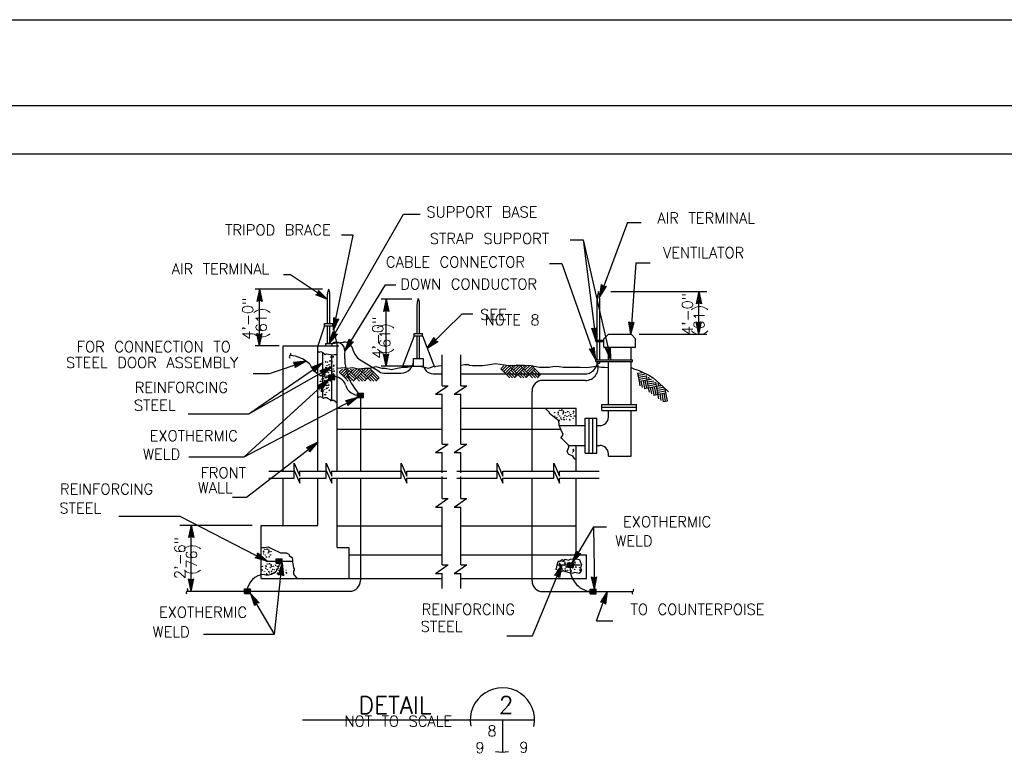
# Model space of a CAD drawing. Extents: x -21 to 1164, y -17 to 483.
# Tile 4 of 14: x -10 to 2, y 5 to 13. Entities that reach past the tile are written whole.
import ezdxf
from ezdxf.enums import TextEntityAlignment as Align

# ---------------------------------------------------------------- set-up
doc = ezdxf.new("R2010")
doc.units = 0
doc.header["$MEASUREMENT"] = 0
doc.layers.add('LETTERING', color=7, linetype='CONTINUOUS')
doc.layers.add('OUTLINE', color=7, linetype='CONTINUOUS')
doc.styles.add('TXT_SHX', font='txt.shx')

# ---------------------------------------------------------------- blocks, each defined once
blk = doc.blocks.new('EXO')
at = {"layer": 'OUTLINE', "color": 24, "linetype": 'CONTINUOUS'}
for p, q in [((-0.00038, -0.00027), (-0.00038, 0.00028)), ((-0.00038, 0.00028), (0.00034, 0.00028)), ((-0.00038, 0.00027), (0.00034, 0.00027)), ((-0.00038, 0.00026), (0.00034, 0.00026)), ((-0.00038, 0.00025), (0.00034, 0.00025)), ((-0.00038, 0.00024), (0.00034, 0.00024)), ((-0.00038, 0.00023), (0.00034, 0.00023)), ((-0.00038, 0.00022), (0.00034, 0.00022)), ((-0.00038, 0.00021), (0.00034, 0.00021)), ((-0.00038, 0.0002), (0.00034, 0.0002)), ((-0.00038, 0.00019), (0.00034, 0.00019)), ((-0.00038, 0.00018), (0.00034, 0.00018)), ((-0.00038, 0.00017), (0.00034, 0.00017)), ((-0.00038, 0.00016), (0.00034, 0.00016)), ((-0.00038, 0.00015), (0.00034, 0.00015)), ((-0.00038, 0.00014), (0.00034, 0.00014)), ((-0.00038, 0.00013), (0.00034, 0.00013)), ((-0.00038, 0.00011), (0.00034, 0.00011)), ((-0.00038, 0.0001), (0.00034, 0.0001)), ((-0.00038, 0.00009), (0.00034, 0.00009)), ((-0.00038, 0.00008), (0.00034, 0.00008)), ((-0.00038, 0.00007), (0.00034, 0.00007)), ((-0.00038, 0.00006), (0.00034, 0.00006)), ((-0.00038, 0.00005), (0.00034, 0.00005)), ((-0.00038, 0.00004), (0.00034, 0.00004)), ((-0.00038, 0.00003), (0.00034, 0.00003)), ((-0.00038, 0.00002), (0.00034, 0.00002)), ((-0.00038, 0.00001), (0.00034, 0.00001)), ((-0.00038, 0), (0.00034, 0)), ((0.00034, -0.00027), (0.00034, 0.00028)), ((-0.00038, -0.00001), (0.00034, -0.00001)), ((-0.00038, -0.00002), (0.00034, -0.00002)), ((-0.00038, -0.00003), (0.00034, -0.00003)), ((-0.00038, -0.00004), (0.00034, -0.00004)), ((-0.00038, -0.00005), (0.00034, -0.00005)), ((-0.00038, -0.00006), (0.00034, -0.00006)), ((-0.00038, -0.00007), (0.00034, -0.00007)), ((-0.00038, -0.00008), (0.00034, -0.00008)), ((-0.00038, -0.00009), (0.00034, -0.00009)), ((-0.00038, -0.0001), (0.00034, -0.0001)), ((-0.00038, -0.00011), (0.00034, -0.00011)), ((-0.00038, -0.00013), (0.00034, -0.00013)), ((-0.00038, -0.00014), (0.00034, -0.00014)), ((-0.00038, -0.00015), (0.00034, -0.00015)), ((-0.00038, -0.00016), (0.00034, -0.00016)), ((-0.00038, -0.00017), (0.00034, -0.00017)), ((-0.00038, -0.00018), (0.00034, -0.00018)), ((-0.00038, -0.00019), (0.00034, -0.00019)), ((-0.00038, -0.0002), (0.00034, -0.0002)), ((-0.00038, -0.00021), (0.00034, -0.00021)), ((-0.00038, -0.00022), (0.00034, -0.00022)), ((-0.00038, -0.00023), (0.00034, -0.00023)), ((-0.00038, -0.00024), (0.00034, -0.00024)), ((-0.00038, -0.00025), (0.00034, -0.00025)), ((-0.00038, -0.00026), (0.00034, -0.00026)), ((-0.00038, -0.00027), (0.00034, -0.00027))]:
    blk.add_line(p, q, dxfattribs=at)
blk = doc.blocks.new('EARTH')
at = {"layer": 'OUTLINE', "color": 24, "linetype": 'CONTINUOUS'}
for p, q in [((-0.0767, -0.012), (-0.0647, 0)), ((-0.071, -0.0173), (-0.0537, 0)), ((-0.0323, -0.012), (-0.0443, 0)), ((-0.027, -0.0063), (-0.0333, 0)), ((-0.027, -0.0173), (-0.0093, 0)), ((-0.0213, -0.001), (-0.022, 0)), ((0.0177, -0.0063), (0.011, 0)), ((0.0177, -0.0173), (0.035, 0)), ((0.023, -0.001), (0.0223, 0)), ((0.0563, -0.012), (0.0443, 0)), ((-0.0543, -0.0343), (-0.0767, -0.012)), ((-0.0657, -0.023), (-0.0433, -0.001)), ((-0.06, -0.0287), (-0.038, -0.0063)), ((-0.0543, -0.0343), (-0.0323, -0.012)), ((-0.0417, -0.047), (-0.0543, -0.0343)), ((-0.0307, -0.047), (-0.049, -0.0287)), ((-0.0213, -0.0453), (-0.0433, -0.023)), ((-0.0157, -0.0397), (-0.038, -0.0173)), ((-0.0323, -0.012), (-0.0207, 0)), ((-0.0323, -0.012), (-0.0207, 0)), ((-0.0103, -0.0343), (-0.0323, -0.012)), ((-0.023, -0.047), (-0.0103, -0.0343)), ((-0.0213, -0.023), (0.0007, -0.001)), ((-0.0157, -0.0287), (0.0063, -0.0063)), ((-0.0103, -0.0343), (0.0117, -0.012)), ((0.0023, -0.047), (-0.0103, -0.0343)), ((0.0137, -0.047), (-0.0047, -0.0287)), ((0.0117, -0.012), (0, 0)), ((0.023, -0.0453), (0.0007, -0.023)), ((0.0287, -0.0397), (0.0063, -0.0173)), ((0.0117, -0.012), (0.024, 0)), ((0.0117, -0.012), (0.024, 0)), ((0.047, -0.047), (0.0117, -0.012)), ((0.0213, -0.047), (0.0343, -0.0343)), ((0.023, -0.023), (0.0453, -0.001)), ((0.0287, -0.0287), (0.0507, -0.0063)), ((0.034, -0.0343), (0.0563, -0.012)), ((0.058, -0.047), (0.0397, -0.0287)), ((0.0673, -0.0453), (0.0453, -0.023)), ((0.0727, -0.0397), (0.0507, -0.0173)), ((0.0783, -0.0343), (0.0563, -0.012)), ((0.0657, -0.047), (0.0783, -0.0343))]:
    blk.add_line(p, q, dxfattribs=at)
blk = doc.blocks.new('CONC')
at = {"layer": 'LETTERING', "color": 24, "linetype": 'CONTINUOUS'}
blk.add_line((-0.00075, 0.00179), (-0.00046, 0.002), dxfattribs=at)
for points in [[(-0.00521, 0.00167), (-0.00542, 0.00125), (-0.00496, 0.00121), (-0.00529, 0.00167)], [(-0.00346, 0.00229), (-0.00367, 0.00267), (-0.00321, 0.00267), (-0.00346, 0.00221)], [(-0.00258, 0.00171), (-0.00279, 0.00129), (-0.00237, 0.00125), (-0.00271, 0.00171)], [(-0.00046, 0.002), (-0.00042, 0.00171), (-0.00075, 0.00171)], [(0.00067, 0.00033), (0.00087, 0.00042), (0.00096, 0.00021), (0.00067, 0.00029)], [(0.00229, 0.00221), (0.00208, 0.00179), (0.00254, 0.00175), (0.00221, 0.00221)], [(-0.00696, -0.00067), (-0.00717, -0.00033), (-0.00671, -0.00033), (-0.00696, -0.00075)], [(-0.00479, -0.00217), (-0.005, -0.00258), (-0.00454, -0.00263), (-0.00487, -0.00217)], [(-0.00408, -0.00129), (-0.00387, -0.00117), (-0.00367, -0.00129), (-0.00417, -0.00137)], [(-0.00233, -0.00237), (-0.00254, -0.002), (-0.00208, -0.002), (-0.00233, -0.00242)], [(-0.00021, -0.00021), (-0.00004, -0.00004), (0.00013, -0.00021), (-0.00017, -0.00025)], [(0.00038, -0.00179), (0.00017, -0.00221), (0.00058, -0.00225), (0.00029, -0.00179)], [(0.00267, -0.0005), (0.00246, -0.00017), (0.00292, -0.00017), (0.00267, -0.00058)], [(0.00471, -0.0015), (0.0045, -0.00192), (0.00492, -0.00196), (0.00458, -0.0015)]]:
    blk.add_lwpolyline(points, dxfattribs=at)
for points in [[(-0.00271, -0.00129), (-0.0025, -0.00096), (-0.00237, -0.00121)], [(-0.00208, -0.00042), (-0.00187, -0.00004), (-0.00175, -0.00029)]]:
    blk.add_lwpolyline(points, close=True, dxfattribs=at)
for centre in [(-0.0069, 0.00134), (-0.00524, 0.00029), (-0.00447, 0.00245), (-0.003, 0.00063), (-0.00269, 0.00217), (-0.00153, 0.00127), (0.0004, 0.00122), (0.00211, 0.00098), (-0.00587, -0.00112), (-0.00444, -0.00035), (-0.00346, -0.00196), (-0.00121, -0.00186), (-0.0009, -0.00042), (0.0011, -0.00066), (0.00216, -0.0014), (0.00454, -0.00059)]:
    blk.add_circle(centre, 0.0000677, dxfattribs=at)
blk = doc.blocks.new('LT3')
at = {"layer": 'OUTLINE', "color": 24, "linetype": 'CONTINUOUS'}
for p, q in [((0, 0), (-0.0015, 0.00032)), ((-0.00135, 0), (-0.0015, 0.00032)), ((0, 0), (-0.0015, -0.00032)), ((-0.0015, -0.00032), (-0.00135, 0)), ((-0.00039, 0), (-0.00136, 0.00021)), ((-0.00127, 0), (-0.00136, 0.00021)), ((-0.00039, 0), (-0.00136, -0.00021)), ((-0.00136, -0.00021), (-0.00127, 0)), ((-0.00076, 0), (-0.00123, 0.00009)), ((-0.00119, 0), (-0.00123, 0.00009)), ((-0.00076, 0), (-0.00123, -0.0001)), ((-0.00123, -0.0001), (-0.00119, 0))]:
    blk.add_line(p, q, dxfattribs=at)

msp = doc.modelspace()

# ---------------------------------------------------------------- linework, layer by layer
at = {"layer": 'LETTERING', "color": 7, "linetype": 'CONTINUOUS'}
for p, q in [((-3.15, 8.685), (-3.143, 8.69)), ((-6.56, 6.893), (-6.553, 6.898)), ((-3.134, 6.922), (-3.127, 6.927))]:
    msp.add_line(p, q, dxfattribs=at)
for points in [[(-3.299, 8.626), (-3.304, 8.634), (-3.293, 8.634), (-3.299, 8.624)], [(-3.257, 8.682), (-3.262, 8.672), (-3.251, 8.671), (-3.259, 8.682)], [(-3.215, 8.697), (-3.22, 8.706), (-3.209, 8.706), (-3.215, 8.695)], [(-3.194, 8.683), (-3.199, 8.673), (-3.189, 8.672), (-3.197, 8.683)], [(-3.143, 8.69), (-3.142, 8.683), (-3.15, 8.683)], [(-3.137, 8.637), (-3.133, 8.641), (-3.129, 8.637), (-3.136, 8.636)], [(-3.116, 8.65), (-3.111, 8.652), (-3.109, 8.647), (-3.116, 8.649)], [(-3.077, 8.695), (-3.082, 8.685), (-3.071, 8.684), (-3.079, 8.695)], [(-3.068, 8.63), (-3.073, 8.638), (-3.062, 8.638), (-3.068, 8.628)], [(-3.247, 8.59), (-3.252, 8.58), (-3.241, 8.579), (-3.249, 8.59)], [(-3.23, 8.611), (-3.225, 8.614), (-3.22, 8.611), (-3.232, 8.609)], [(-3.188, 8.585), (-3.193, 8.594), (-3.182, 8.594), (-3.188, 8.584)], [(-3.123, 8.599), (-3.128, 8.589), (-3.118, 8.588), (-3.125, 8.599)], [(-3.078, 8.235), (-3.083, 8.225), (-3.073, 8.224), (-3.081, 8.235)], [(-6.694, 7.06), (-6.699, 7.05), (-6.688, 7.049), (-6.696, 7.06)], [(-6.652, 7.075), (-6.657, 7.084), (-6.646, 7.084), (-6.652, 7.073)], [(-6.631, 7.061), (-6.636, 7.051), (-6.626, 7.05), (-6.634, 7.061)], [(-6.667, 6.989), (-6.662, 6.992), (-6.657, 6.989), (-6.669, 6.987)], [(-6.625, 6.905), (-6.63, 6.914), (-6.619, 6.914), (-6.625, 6.903)], [(-6.553, 6.898), (-6.552, 6.891), (-6.56, 6.891)], [(-6.487, 6.903), (-6.492, 6.893), (-6.481, 6.892), (-6.489, 6.903)], [(-3.241, 6.919), (-3.246, 6.909), (-3.235, 6.908), (-3.243, 6.919)], [(-3.199, 6.934), (-3.204, 6.943), (-3.193, 6.943), (-3.199, 6.932)], [(-3.178, 6.92), (-3.183, 6.91), (-3.173, 6.909), (-3.181, 6.92)], [(-3.127, 6.927), (-3.126, 6.92), (-3.134, 6.92)], [(-3.061, 6.932), (-3.066, 6.922), (-3.055, 6.921), (-3.063, 6.932)], [(-6.709, 6.834), (-6.714, 6.842), (-6.703, 6.842), (-6.709, 6.832)], [(-6.667, 6.89), (-6.672, 6.88), (-6.661, 6.879), (-6.669, 6.89)], [(-6.657, 6.798), (-6.662, 6.788), (-6.651, 6.787), (-6.659, 6.798)], [(-6.64, 6.819), (-6.635, 6.822), (-6.63, 6.819), (-6.642, 6.817)], [(-6.604, 6.891), (-6.609, 6.881), (-6.599, 6.88), (-6.607, 6.891)], [(-6.598, 6.793), (-6.603, 6.802), (-6.592, 6.802), (-6.598, 6.792)], [(-6.547, 6.845), (-6.543, 6.849), (-6.539, 6.845), (-6.546, 6.844)], [(-6.533, 6.807), (-6.538, 6.797), (-6.528, 6.796), (-6.535, 6.807)], [(-6.526, 6.858), (-6.521, 6.86), (-6.519, 6.855), (-6.526, 6.857)], [(-6.478, 6.838), (-6.483, 6.846), (-6.472, 6.846), (-6.478, 6.836)], [(-6.429, 6.814), (-6.434, 6.804), (-6.424, 6.803), (-6.432, 6.814)], [(-3.214, 6.848), (-3.209, 6.851), (-3.204, 6.848), (-3.216, 6.846)], [(-3.172, 6.822), (-3.177, 6.831), (-3.166, 6.831), (-3.172, 6.821)], [(-3.121, 6.874), (-3.117, 6.878), (-3.113, 6.874), (-3.12, 6.873)], [(-3.107, 6.836), (-3.112, 6.826), (-3.102, 6.825), (-3.109, 6.836)], [(-3.1, 6.887), (-3.095, 6.889), (-3.093, 6.884), (-3.1, 6.886)], [(-3.052, 6.867), (-3.057, 6.875), (-3.046, 6.875), (-3.052, 6.865)], [(-3.003, 6.843), (-3.008, 6.833), (-2.998, 6.832), (-3.006, 6.843)]]:
    msp.add_lwpolyline(points, dxfattribs=at)
for points in [[(-3.197, 8.611), (-3.192, 8.619), (-3.189, 8.613)], [(-3.182, 8.632), (-3.177, 8.641), (-3.174, 8.635)], [(-6.619, 7.01), (-6.614, 7.019), (-6.611, 7.013)], [(-6.634, 6.989), (-6.629, 6.997), (-6.626, 6.991)], [(-6.607, 6.819), (-6.602, 6.827), (-6.599, 6.821)], [(-6.592, 6.84), (-6.587, 6.849), (-6.584, 6.843)], [(-3.181, 6.848), (-3.176, 6.856), (-3.173, 6.85)], [(-3.166, 6.869), (-3.161, 6.878), (-3.158, 6.872)]]:
    msp.add_lwpolyline(points, close=True, dxfattribs=at)
for centre in [(-3.298, 8.674), (-3.273, 8.615), (-3.258, 8.649), (-3.24, 8.701), (-3.239, 8.634), (-3.204, 8.657), (-3.197, 8.694), (-3.169, 8.673), (-3.154, 8.632), (-3.123, 8.672), (-3.106, 8.626), (-3.082, 8.666), (-3.215, 8.595), (-3.161, 8.598), (-3.081, 8.609), (-3.088, 8.209), (-3.081, 8.246), (-6.695, 7.027), (-6.677, 7.079), (-6.676, 7.012), (-6.641, 7.035), (-6.634, 7.072), (-6.606, 7.051), (-6.71, 6.993), (-6.65, 6.909), (-6.607, 6.902), (-3.224, 6.938), (-3.188, 6.894), (-3.181, 6.931), (-3.153, 6.91), (-3.107, 6.909), (-3.066, 6.903), (-6.708, 6.882), (-6.683, 6.823), (-6.668, 6.857), (-6.649, 6.842), (-6.625, 6.803), (-6.614, 6.865), (-6.579, 6.881), (-6.571, 6.806), (-6.564, 6.84), (-6.533, 6.88), (-6.516, 6.834), (-6.492, 6.874), (-6.491, 6.817), (-6.433, 6.836), (-3.257, 6.852), (-3.242, 6.886), (-3.223, 6.871), (-3.199, 6.832), (-3.145, 6.835), (-3.138, 6.869), (-3.09, 6.863), (-3.065, 6.846), (-3.007, 6.865)]:
    msp.add_circle(centre, 0.00163, dxfattribs=at)
at = {"layer": 'OUTLINE', "color": 7, "linetype": 'CONTINUOUS'}
for p, q in [((-21.105, 13.258), (20.895, 13.258)), ((-20.23, 12.258), (20.02, 12.258)), ((-18.952, 11.693), (19.29, 11.693)), ((-5.929, 9.481), (-5.062, 10.99)), ((-5.062, 10.99), (-4.868, 10.99)), ((-2.448, 10.891), (-2.772, 10.024)), ((-2.448, 10.891), (-2.29, 10.891)), ((-5.876, 9.636), (-5.648, 10.743)), ((-5.648, 10.743), (-5.783, 10.743)), ((-3.116, 10.689), (-2.967, 10.689)), ((-2.967, 10.689), (-2.644, 9.292)), ((-2.967, 10.689), (-2.816, 9.52)), ((-3.357, 10.415), (-3.214, 10.415)), ((-3.214, 10.415), (-2.816, 9.292)), ((-2.35, 10.42), (-2.411, 9.588)), ((-2.35, 10.42), (-2.184, 10.42)), ((-6.38, 10.283), (-6.461, 10.283)), ((-5.949, 9.994), (-6.38, 10.283)), ((-6.008, 10.114), (-6.792, 10.114)), ((-6.742, 9.452), (-6.742, 10.114)), ((-5.745, 9.393), (-5.273, 10.166)), ((-5.273, 10.166), (-5.149, 10.166)), ((-5.949, 9.713), (-5.949, 10.055)), ((-5.921, 9.713), (-5.921, 10.055)), ((-4.963, 9.997), (-5.323, 9.997)), ((-5.265, 9.215), (-5.265, 9.997)), ((-4.891, 9.997), (-4.889, 10.004)), ((-4.885, 9.997), (-4.889, 10.004)), ((-2.8, 9.52), (-2.8, 9.996)), ((-2.77, 9.52), (-2.77, 10.003)), ((-2.644, 10.086), (-1.522, 10.086)), ((-1.615, 9.588), (-1.615, 10.086)), ((-4.903, 9.599), (-4.903, 9.927)), ((-4.873, 9.599), (-4.873, 9.927)), ((-4.377, 9.826), (-4.786, 9.427)), ((-4.377, 9.826), (-4.252, 9.826)), ((-5.981, 9.685), (-6.061, 9.452)), ((-5.981, 9.713), (-5.887, 9.713)), ((-5.981, 9.685), (-5.981, 9.713)), ((-5.981, 9.685), (-5.887, 9.685)), ((-5.949, 9.481), (-5.949, 9.684)), ((-5.921, 9.48), (-5.921, 9.683)), ((-5.887, 9.685), (-5.887, 9.713)), ((-5.887, 9.685), (-5.834, 9.452)), ((-4.936, 9.569), (-5.075, 9.203)), ((-4.936, 9.599), (-4.84, 9.599)), ((-4.936, 9.569), (-4.936, 9.599)), ((-4.936, 9.569), (-4.84, 9.569)), ((-4.903, 9.306), (-4.903, 9.569)), ((-4.873, 9.306), (-4.873, 9.568)), ((-4.84, 9.569), (-4.84, 9.599)), ((-4.84, 9.569), (-4.701, 9.203)), ((-2.723, 9.536), (-2.671, 9.588)), ((-2.723, 9.438), (-2.723, 9.536)), ((-2.671, 9.588), (-2.406, 9.588)), ((-2.354, 9.536), (-2.406, 9.588)), ((-2.354, 9.438), (-2.354, 9.536)), ((-2.312, 9.588), (-1.522, 9.588)), ((-6.51, 9.452), (-6.792, 9.452)), ((-6.464, 9.452), (-5.814, 9.452)), ((-6.464, 7.993), (-6.464, 9.452)), ((-6.061, 7.993), (-6.061, 9.451)), ((-5.971, 9.481), (-5.897, 9.481)), ((-5.971, 9.481), (-5.971, 9.451)), ((-5.897, 9.481), (-5.834, 9.49)), ((-5.897, 9.481), (-5.897, 9.452)), ((-5.836, 9.261), (-5.836, 9.45)), ((-5.834, 9.49), (-5.759, 9.498)), ((-2.816, 9.52), (-2.721, 9.52)), ((-2.816, 9.503), (-2.816, 9.52)), ((-2.816, 9.503), (-2.72, 9.503)), ((-2.8, 9.292), (-2.8, 9.503)), ((-2.77, 9.292), (-2.77, 9.503)), ((-2.723, 9.438), (-2.354, 9.438)), ((-2.671, 9.292), (-2.671, 9.44)), ((-2.406, 9.292), (-2.406, 9.436)), ((-6.061, 9.39), (-6.045, 9.378)), ((-6.045, 9.378), (-6.024, 9.386)), ((-6.024, 9.386), (-6, 9.373)), ((-6.002, 8.851), (-6.002, 9.379)), ((-6, 9.373), (-5.975, 9.353)), ((-5.975, 9.353), (-5.958, 9.361)), ((-5.958, 9.361), (-5.912, 9.353)), ((-5.912, 9.353), (-5.888, 9.348)), ((-5.896, 8.813), (-5.896, 9.34)), ((-5.888, 9.348), (-5.871, 9.353)), ((-5.871, 9.353), (-5.846, 9.353)), ((-4.945, 9.306), (-4.829, 9.306)), ((-4.945, 9.261), (-4.945, 9.306)), ((-4.829, 9.261), (-4.829, 9.306)), ((-4.612, 8.988), (-4.612, 9.348)), ((-4.394, 8.988), (-4.394, 9.348)), ((-6.866, 8.66), (-6.002, 9.257)), ((-6.866, 8.66), (-5.896, 9.207)), ((-6.625, 9.129), (-6.198, 9.275)), ((-5.836, 9.091), (-5.836, 9.261)), ((-5.836, 9.191), (-5.751, 9.199)), ((-5.751, 9.199), (-5.713, 9.191)), ((-5.713, 9.191), (-5.651, 9.199)), ((-5.651, 9.199), (-5.589, 9.187)), ((-5.589, 9.187), (-5.514, 9.191)), ((-5.547, 9.278), (-5.361, 9.166)), ((-5.514, 9.191), (-5.452, 9.191)), ((-5.452, 9.191), (-5.386, 9.212)), ((-5.386, 9.212), (-5.315, 9.191)), ((-4.963, 9.215), (-5.323, 9.215)), ((-5.315, 9.191), (-5.274, 9.191)), ((-5.274, 9.191), (-5.203, 9.178)), ((-5.203, 9.178), (-5.137, 9.191)), ((-5.137, 9.191), (-5.066, 9.203)), ((-5.066, 9.203), (-5.017, 9.203)), ((-5.017, 9.203), (-4.987, 9.212)), ((-4.987, 9.212), (-4.95, 9.216)), ((-4.95, 9.216), (-4.855, 9.212)), ((-4.945, 9.215), (-4.945, 9.261)), ((-4.945, 9.215), (-4.829, 9.215)), ((-4.855, 9.212), (-4.764, 9.191)), ((-4.829, 9.215), (-4.829, 9.261)), ((-4.764, 9.191), (-4.718, 9.212)), ((-4.718, 9.212), (-4.618, 9.224)), ((-4.618, 9.224), (-4.612, 9.224)), ((-4.4, 9.224), (-4.394, 9.224)), ((-4.397, 9.228), (-4.345, 9.237)), ((-4.345, 9.237), (-4.303, 9.237)), ((-4.303, 9.237), (-4.291, 9.228)), ((-4.291, 9.228), (-4.257, 9.224)), ((-4.257, 9.224), (-4.141, 9.224)), ((-4.141, 9.224), (-4.054, 9.237)), ((-4.054, 9.237), (-3.992, 9.249)), ((-3.992, 9.249), (-3.934, 9.241)), ((-3.934, 9.241), (-3.834, 9.224)), ((-3.834, 9.224), (-3.747, 9.228)), ((-3.747, 9.228), (-3.644, 9.228)), ((-3.644, 9.228), (-3.573, 9.224)), ((-3.573, 9.224), (-3.474, 9.203)), ((-3.474, 9.203), (-3.362, 9.203)), ((-3.362, 9.203), (-3.299, 9.216)), ((-3.299, 9.216), (-3.245, 9.212)), ((-3.245, 9.212), (-3.196, 9.203)), ((-3.196, 9.203), (-3.113, 9.203)), ((-3.113, 9.203), (-3.001, 9.203)), ((-3.001, 9.203), (-2.922, 9.199)), ((-2.922, 9.199), (-2.839, 9.212)), ((-2.839, 9.212), (-2.797, 9.212)), ((-2.816, 9.292), (-2.389, 9.292)), ((-2.816, 9.269), (-2.816, 9.292)), ((-2.816, 9.269), (-2.389, 9.269)), ((-2.8, 9.253), (-2.8, 9.269)), ((-2.8, 9.253), (-2.77, 9.253)), ((-2.797, 9.212), (-2.752, 9.203)), ((-2.77, 9.253), (-2.77, 9.269)), ((-2.752, 9.203), (-2.715, 9.203)), ((-2.715, 9.203), (-2.671, 9.199)), ((-2.671, 9.253), (-2.671, 9.275)), ((-2.671, 9.166), (-2.671, 9.253)), ((-2.406, 9.247), (-2.406, 9.269)), ((-2.406, 9.111), (-2.406, 9.247)), ((-2.406, 9.199), (-2.374, 9.187)), ((-2.389, 9.269), (-2.389, 9.292)), ((-6.816, 9.129), (-6.625, 9.129)), ((-5.836, 7.993), (-5.836, 9.091)), ((-5.29, 9.134), (-5.12, 9.136)), ((-4.714, 9.126), (-4.612, 9.126)), ((-4.397, 9.126), (-2.949, 9.126)), ((-2.671, 8.769), (-2.671, 9.166)), ((-2.406, 8.769), (-2.406, 9.111)), ((-2.374, 9.187), (-2.312, 9.166)), ((-2.312, 9.166), (-2.287, 9.154)), ((-2.287, 9.154), (-2.2, 9.112)), ((-2.2, 9.112), (-2.15, 9.079)), ((-2.15, 9.079), (-2.03, 8.975)), ((-6.92, 8.157), (-5.932, 9.061)), ((-4.689, 8.888), (-4.544, 8.988)), ((-4.612, 8.988), (-4.54, 8.988)), ((-4.471, 8.888), (-4.326, 8.988)), ((-4.394, 8.988), (-4.322, 8.988)), ((-2.938, 9.05), (-3.436, 9.05)), ((-2.03, 8.975), (-1.968, 8.917)), ((-6.92, 8.157), (-5.596, 8.85)), ((-6.061, 8.851), (-6.037, 8.863)), ((-6.037, 8.863), (-6.012, 8.855)), ((-6.012, 8.855), (-6.008, 8.851)), ((-6.008, 8.851), (-5.995, 8.842)), ((-5.995, 8.842), (-5.971, 8.851)), ((-5.971, 8.851), (-5.95, 8.851)), ((-5.95, 8.851), (-5.946, 8.842)), ((-5.564, 8.88), (-5.564, 7.992)), ((-4.689, 8.888), (-4.612, 8.888)), ((-4.612, 8.308), (-4.612, 8.888)), ((-4.471, 8.888), (-4.394, 8.888)), ((-4.394, 8.308), (-4.394, 8.888)), ((-3.561, 7.992), (-3.561, 8.925)), ((-5.946, 8.842), (-5.921, 8.826)), ((-5.921, 8.826), (-5.908, 8.813)), ((-5.908, 8.813), (-5.888, 8.818)), ((-5.888, 8.818), (-5.875, 8.818)), ((-5.875, 8.818), (-5.838, 8.793)), ((-2.748, 8.769), (-2.343, 8.769)), ((-2.748, 8.7), (-2.748, 8.769)), ((-2.748, 8.736), (-2.343, 8.736)), ((-2.343, 8.7), (-2.343, 8.769)), ((-7.574, 8.66), (-6.866, 8.66)), ((-5.836, 8.725), (-4.612, 8.725)), ((-4.397, 8.725), (-3.046, 8.725)), ((-3.357, 8.677), (-3.407, 8.725)), ((-3.357, 8.664), (-3.357, 8.677)), ((-3.299, 8.618), (-3.357, 8.664)), ((-3.25, 8.577), (-3.299, 8.618)), ((-3.046, 8.523), (-3.046, 8.725)), ((-2.748, 8.7), (-2.343, 8.7)), ((-2.671, 8.623), (-2.671, 8.7)), ((-2.406, 8.168), (-2.406, 8.7)), ((-3.245, 8.527), (-3.25, 8.577)), ((-3.237, 8.507), (-3.245, 8.527)), ((-3.241, 8.523), (-2.942, 8.523)), ((-3.225, 8.477), (-3.237, 8.507)), ((-2.941, 8.202), (-2.941, 8.61)), ((-2.941, 8.61), (-2.806, 8.61)), ((-2.895, 8.202), (-2.895, 8.61)), ((-2.851, 8.202), (-2.851, 8.61)), ((-2.806, 8.202), (-2.806, 8.61)), ((-2.806, 8.523), (-2.771, 8.523)), ((-5.836, 8.482), (-4.612, 8.482)), ((-4.397, 8.482), (-3.225, 8.482)), ((-3.2, 8.419), (-3.225, 8.477)), ((-3.221, 8.382), (-3.2, 8.419)), ((-6.891, 7.689), (-6.061, 8.328)), ((-4.689, 8.208), (-4.544, 8.308)), ((-4.612, 8.308), (-4.54, 8.308)), ((-4.471, 8.208), (-4.326, 8.308)), ((-4.394, 8.308), (-4.322, 8.308)), ((-3.138, 8.295), (-3.221, 8.382)), ((-3.133, 8.27), (-3.138, 8.295)), ((-3.138, 8.292), (-2.942, 8.292)), ((-3.046, 7.993), (-3.046, 8.29)), ((-2.805, 8.292), (-2.771, 8.292)), ((-7.566, 8.157), (-6.92, 8.157)), ((-4.689, 8.208), (-4.612, 8.208)), ((-4.612, 7.971), (-4.612, 8.208)), ((-4.471, 8.208), (-4.394, 8.208)), ((-4.394, 7.971), (-4.394, 8.208)), ((-3.15, 8.22), (-3.133, 8.27)), ((-3.138, 8.191), (-3.15, 8.22)), ((-3.084, 8.166), (-3.138, 8.191)), ((-3.063, 8.133), (-3.084, 8.166)), ((-2.941, 8.202), (-2.806, 8.202)), ((-2.671, 8.168), (-2.671, 8.192)), ((-2.671, 8.168), (-2.406, 8.168)), ((-6.336, 7.993), (-6.336, 8.083)), ((-6.336, 8.083), (-6.269, 7.934)), ((-5.963, 7.993), (-5.963, 8.083)), ((-5.963, 8.083), (-5.896, 7.934)), ((-5.088, 7.993), (-5.088, 8.083)), ((-5.088, 8.083), (-5.021, 7.934)), ((-3.968, 7.993), (-3.968, 8.083)), ((-3.968, 8.083), (-3.901, 7.934)), ((-3.308, 7.993), (-3.308, 8.083)), ((-3.308, 8.083), (-3.241, 7.934)), ((-3.046, 8.129), (-3.063, 8.133)), ((-6.634, 7.993), (-6.336, 7.993)), ((-6.336, 7.909), (-6.336, 7.999)), ((-6.336, 7.999), (-6.269, 7.85)), ((-6.269, 7.934), (-6.269, 7.993)), ((-6.269, 7.993), (-5.963, 7.993)), ((-5.963, 7.909), (-5.963, 7.999)), ((-5.963, 7.999), (-5.896, 7.85)), ((-5.896, 7.934), (-5.896, 7.993)), ((-5.896, 7.993), (-5.088, 7.993)), ((-5.088, 7.909), (-5.088, 7.999)), ((-5.088, 7.999), (-5.021, 7.85)), ((-5.021, 7.934), (-5.021, 7.993)), ((-5.021, 7.993), (-4.556, 7.993)), ((-4.612, 7.673), (-4.612, 7.93)), ((-4.44, 7.993), (-3.968, 7.993)), ((-4.394, 7.673), (-4.394, 7.93)), ((-3.968, 7.909), (-3.968, 7.999)), ((-3.968, 7.999), (-3.901, 7.85)), ((-3.901, 7.934), (-3.901, 7.993)), ((-3.901, 7.993), (-3.308, 7.993)), ((-3.308, 7.909), (-3.308, 7.999)), ((-3.308, 7.999), (-3.241, 7.85)), ((-3.241, 7.934), (-3.241, 7.993)), ((-3.241, 7.993), (-2.777, 7.993)), ((-6.634, 7.909), (-6.336, 7.909)), ((-6.464, 7.359), (-6.464, 7.909)), ((-6.269, 7.85), (-6.269, 7.909)), ((-6.269, 7.909), (-5.963, 7.909)), ((-6.061, 7.361), (-6.061, 7.909)), ((-5.896, 7.85), (-5.896, 7.909)), ((-5.896, 7.909), (-5.088, 7.909)), ((-5.836, 7.1), (-5.836, 7.909)), ((-5.564, 7.909), (-5.564, 6.715)), ((-5.021, 7.85), (-5.021, 7.909)), ((-5.021, 7.909), (-4.556, 7.909)), ((-4.44, 7.909), (-3.968, 7.909)), ((-3.901, 7.85), (-3.901, 7.909)), ((-3.901, 7.909), (-3.308, 7.909)), ((-3.561, 6.711), (-3.561, 7.909)), ((-3.241, 7.85), (-3.241, 7.909)), ((-3.241, 7.909), (-2.777, 7.909)), ((-3.046, 7.014), (-3.046, 7.909)), ((-7.058, 7.689), (-6.891, 7.689)), ((-4.689, 7.573), (-4.544, 7.673)), ((-4.612, 7.673), (-4.54, 7.673)), ((-4.471, 7.573), (-4.326, 7.673)), ((-4.394, 7.673), (-4.322, 7.673)), ((-4.689, 7.573), (-4.612, 7.573)), ((-4.612, 6.897), (-4.612, 7.573)), ((-4.471, 7.573), (-4.394, 7.573)), ((-4.394, 6.897), (-4.394, 7.573)), ((-8.384, 7.465), (-7.67, 7.465)), ((-6.825, 7.359), (-7.672, 7.359)), ((-7.67, 7.465), (-6.65, 6.943)), ((-7.538, 6.59), (-7.538, 7.36)), ((-6.722, 6.74), (-6.722, 7.359)), ((-6.722, 7.359), (-6.061, 7.359)), ((-5.836, 7.355), (-4.612, 7.355)), ((-4.397, 7.355), (-3.046, 7.355)), ((-2.843, 7.341), (-3.092, 6.923)), ((-2.843, 7.341), (-2.693, 7.341)), ((-2.843, 7.341), (-2.834, 6.613)), ((-6.722, 7.1), (-6.684, 7.1)), ((-6.684, 7.1), (-6.642, 7.109)), ((-6.642, 7.109), (-6.593, 7.084)), ((-6.593, 7.084), (-6.497, 7.038)), ((-6.497, 7.038), (-6.481, 7.038)), ((-6.481, 7.038), (-6.431, 7.038)), ((-6.431, 7.038), (-6.398, 7.022)), ((-6.398, 7.022), (-6.394, 7.009)), ((-6.394, 7.009), (-6.369, 6.988)), ((-5.836, 7.1), (-5.694, 7.1)), ((-5.694, 6.74), (-5.694, 7.094)), ((-5.694, 7.014), (-4.612, 7.014)), ((-4.397, 7.014), (-2.927, 7.014)), ((-2.927, 6.74), (-2.927, 7.014)), ((-6.667, 6.943), (-6.357, 6.943)), ((-6.567, 6.088), (-6.477, 6.917)), ((-6.369, 6.988), (-6.36, 6.976)), ((-6.36, 6.976), (-6.356, 6.959)), ((-6.356, 6.959), (-6.356, 6.934)), ((-6.356, 6.934), (-6.348, 6.885)), ((-4.689, 6.797), (-4.544, 6.897)), ((-4.612, 6.897), (-4.54, 6.897)), ((-4.471, 6.797), (-4.326, 6.897)), ((-4.394, 6.897), (-4.322, 6.897)), ((-3.556, 6.072), (-3.216, 6.897)), ((-3.274, 6.897), (-3.001, 6.897)), ((-3.148, 6.87), (-3.148, 6.923)), ((-3.148, 6.923), (-3.079, 6.923)), ((-3.148, 6.922), (-3.079, 6.922)), ((-3.148, 6.921), (-3.079, 6.921)), ((-3.148, 6.92), (-3.079, 6.92)), ((-3.148, 6.919), (-3.079, 6.919)), ((-3.148, 6.918), (-3.079, 6.918)), ((-3.148, 6.917), (-3.079, 6.917)), ((-3.148, 6.916), (-3.079, 6.916)), ((-3.148, 6.915), (-3.079, 6.915)), ((-3.148, 6.914), (-3.079, 6.914)), ((-3.148, 6.913), (-3.079, 6.913)), ((-3.148, 6.912), (-3.079, 6.912)), ((-3.148, 6.911), (-3.079, 6.911)), ((-3.148, 6.91), (-3.079, 6.91)), ((-3.148, 6.909), (-3.079, 6.909)), ((-3.148, 6.908), (-3.079, 6.908)), ((-3.148, 6.907), (-3.079, 6.907)), ((-3.148, 6.906), (-3.079, 6.906)), ((-3.148, 6.905), (-3.079, 6.905)), ((-3.148, 6.904), (-3.079, 6.904)), ((-3.148, 6.903), (-3.079, 6.903)), ((-3.148, 6.902), (-3.079, 6.902)), ((-3.148, 6.901), (-3.079, 6.901)), ((-3.148, 6.9), (-3.079, 6.9)), ((-3.148, 6.899), (-3.079, 6.899)), ((-3.148, 6.898), (-3.079, 6.898)), ((-3.148, 6.897), (-3.079, 6.897)), ((-3.148, 6.896), (-3.079, 6.896)), ((-3.148, 6.895), (-3.079, 6.895)), ((-3.148, 6.894), (-3.079, 6.894)), ((-3.148, 6.893), (-3.079, 6.893)), ((-3.148, 6.892), (-3.079, 6.892)), ((-3.079, 6.87), (-3.079, 6.923)), ((-6.348, 6.885), (-6.344, 6.864)), ((-6.344, 6.864), (-6.336, 6.852)), ((-6.336, 6.835), (-6.344, 6.823)), ((-6.344, 6.823), (-6.344, 6.789)), ((-6.344, 6.789), (-6.331, 6.773)), ((-6.336, 6.852), (-6.336, 6.835)), ((-4.689, 6.797), (-4.612, 6.797)), ((-4.612, 6.623), (-4.612, 6.797)), ((-4.471, 6.797), (-4.394, 6.797)), ((-4.394, 6.623), (-4.394, 6.797)), ((-3.148, 6.891), (-3.079, 6.891)), ((-3.148, 6.89), (-3.079, 6.89)), ((-3.148, 6.889), (-3.079, 6.889)), ((-3.148, 6.888), (-3.079, 6.888)), ((-3.148, 6.887), (-3.079, 6.887)), ((-3.148, 6.886), (-3.079, 6.886)), ((-3.148, 6.885), (-3.079, 6.885)), ((-3.148, 6.884), (-3.079, 6.884)), ((-3.148, 6.883), (-3.079, 6.883)), ((-3.148, 6.882), (-3.079, 6.882)), ((-3.148, 6.881), (-3.079, 6.881)), ((-3.148, 6.88), (-3.079, 6.88)), ((-3.148, 6.879), (-3.079, 6.879)), ((-3.148, 6.878), (-3.079, 6.878)), ((-3.148, 6.877), (-3.079, 6.877)), ((-3.148, 6.876), (-3.079, 6.876)), ((-3.148, 6.875), (-3.079, 6.875)), ((-3.148, 6.874), (-3.079, 6.874)), ((-3.148, 6.873), (-3.079, 6.873)), ((-3.148, 6.872), (-3.079, 6.872)), ((-3.148, 6.871), (-3.079, 6.871)), ((-3.148, 6.87), (-3.079, 6.87)), ((-6.722, 6.74), (-4.612, 6.74)), ((-6.331, 6.773), (-6.311, 6.748)), ((-6.311, 6.748), (-6.294, 6.74)), ((-4.397, 6.74), (-2.927, 6.74)), ((-7.588, 6.59), (-5.689, 6.59)), ((-6.567, 6.088), (-6.846, 6.564)), ((-3.436, 6.586), (-2.387, 6.586)), ((-2.81, 6.246), (-2.685, 6.586)), ((-2.81, 6.246), (-2.618, 6.246)), ((-7.394, 6.088), (-6.567, 6.088)), ((-3.855, 6.072), (-3.556, 6.072)), ((-6.241, 5.089), (-3.532, 5.089)), ((-3.907, 5.089), (-3.907, 4.714))]:
    msp.add_line(p, q, dxfattribs=at)
msp.add_lwpolyline([(-3.245, 6.939), (-3.212, 6.959), (-3.2, 6.947), (-3.175, 6.964), (-3.162, 6.959), (-3.138, 6.951), (-3.113, 6.964), (-3.071, 6.972), (-3.009, 6.959), (-2.997, 6.926), (-2.984, 6.901), (-2.997, 6.864), (-2.984, 6.839), (-2.997, 6.81), (-3.013, 6.798), (-3.063, 6.81), (-3.096, 6.798), (-3.196, 6.823), (-3.245, 6.814), (-3.25, 6.827), (-3.283, 6.847), (-3.274, 6.872), (-3.27, 6.897), (-3.258, 6.934), (-3.25, 6.947)], dxfattribs=at)
for centre, radius, start, end in [((-5.818, 10.057), 0.131, 154.259, 180.8891), ((-6.003, 10.066), 0.0824, 352.5986, 35.9305), ((-4.73, 9.934), 0.174, 158.4819, 182.0629), ((-5.047, 9.934), 0.174, 357.9371, 21.5181), ((-2.455, 9.985), 0.346, 163.0242, 178.8428), ((-3.158, 9.976), 0.388, 4.0042, 16.484), ((-5.846, 9.394), 0.101, 359.3064, 120.6286), ((-5.759, 9.386), 0.112, 6.3015, 90.1779), ((-6.376, 9.325), 0.0182, 122.9247, 229.1849), ((-6.402, 8.991), 0.35, 45.0355, 87.316), ((-6.393, 9.356), 0.0182, 302.9247, 49.1849), ((-5.093, 9.329), 0.656, 174.3697, 223.6269), ((-5.461, 9.452), 0.194, 196.1025, 243.5086), ((-5.923, 9.337), 0.251, 203.1964, 276.1251), ((-5.095, 9.286), 0.152, 260.4916, 350.5838), ((-4.713, 9.244), 0.118, 172.3111, 269.2643), ((-2.945, 9.271), 0.145, 268.2216, 359.4242), ((-2.939, 9.198), 0.149, 270.0657, 21.6328), ((-5.874, 8.949), 0.145, 19.1733, 97.9381), ((-5.288, 9.237), 0.102, 223.7958, 268.4269), ((-5.578, 9.042), 0.166, 196.0197, 273.8614), ((-3.436, 8.925), 0.125, 90, 180), ((-2.771, 8.623), 0.1, 270, 360), ((-2.771, 8.192), 0.1, 0, 90), ((-6.652, 6.925), 0.144, 257.1626, 5.9009), ((-2.847, 6.855), 0.27, 171.0925, 265.1406), ((-6.684, 6.583), 0.201, 89.9247, 178.0278), ((-5.689, 6.715), 0.125, 270, 360), ((-3.436, 6.711), 0.125, 180, 270), ((-7.579, 6.575), 0.0182, 122.9247, 229.1849), ((-7.596, 6.606), 0.0182, 302.9247, 49.1849), ((-2.377, 6.571), 0.0182, 122.9247, 229.1849), ((-2.395, 6.602), 0.0182, 302.9247, 49.1849), ((-3.907, 5.089), 0.375, 348.0239, 190.9202), ((-3.907, 5.089), 0.375, 257.8197, 280.7131)]:
    msp.add_arc(centre, radius, start, end, dxfattribs=at)
for p in [(-3.221, 8.382), (-3.084, 8.166)]:
    msp.add_point(p, dxfattribs=at)

# ---------------------------------------------------------------- block references
at = {"layer": 'LETTERING', "linetype": 'CONTINUOUS', "xscale": 24, "yscale": 24, "zscale": 24, "rotation": 90.00000000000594}
for p in [(-5.924, 9.213), (-5.986, 9.051)]:
    msp.add_blockref('CONC', p, dxfattribs=at)
at = {"layer": 'OUTLINE', "linetype": 'CONTINUOUS'}
for name, p, xscale, yscale, zscale, rotation in [('LT3', (-6.742, 10.114), 96, 96, 96, 90.00000000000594), ('LT3', (-2.772, 10.024), 96.00015097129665, 96.00015097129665, 96.00015097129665, 249.3975513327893), ('LT3', (-5.949, 9.994), 96.00015108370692, 96.00015108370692, 96.00015108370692, 326.344859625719), ('LT3', (-5.265, 9.997), 96, 96, 96, 90.00000000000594), ('LT3', (-1.615, 10.086), 96, 96, 96, 90.00000000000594), ('LT3', (-5.876, 9.636), 96.00037553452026, 96.00037553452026, 96.00037553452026, 257.7753322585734), ('LT3', (-2.816, 9.52), 96.00021447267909, 96.00021447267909, 96.00021447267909, 277.3602749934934), ('LT3', (-2.411, 9.588), 96.00029455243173, 96.00029455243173, 96.00029455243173, 265.8662904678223), ('LT3', (-1.615, 9.588), 96, 96, 96, 269.9999999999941), ('LT3', (-6.742, 9.452), 96, 96, 96, 269.9999999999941), ('LT3', (-5.929, 9.481), 96.00022672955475, 96.00022672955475, 96.00022672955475, 240.0077230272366), ('LT3', (-4.786, 9.427), 96.00023075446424, 96.00023075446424, 96.00023075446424, 224.2908128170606), ('LT3', (-5.745, 9.393), 96.00011198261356, 96.00011198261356, 96.00011198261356, 238.591530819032), ('LT3', (-2.816, 9.292), 96.00011595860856, 96.00011595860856, 96.00011595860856, 289.5148766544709), ('LT3', (-2.644, 9.292), 96.00032090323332, 96.00032090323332, 96.00032090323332, 283.0186341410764), ('LT3', (-6.198, 9.275), 96.00033575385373, 96.00033575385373, 96.00033575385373, 18.87663415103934), ('LT3', (-5.265, 9.215), 96, 96, 96, 269.9999999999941), ('LT3', (-6.002, 9.257), 96.00015201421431, 96.00015201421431, 96.00015201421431, 34.64328227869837), ('LT3', (-5.896, 9.207), 96.00012270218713, 96.00012270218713, 96.00012270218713, 29.41937669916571), ('LT3', (-5.932, 9.061), 96.00000854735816, 96.00000854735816, 96.00000854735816, 43.06285348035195), ('EARTH', (-2.117, 9.031), 2.999915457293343, 2.999915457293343, 2.999915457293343, 325.1779487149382), ('LT3', (-5.596, 8.85), 96.00012284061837, 96.00012284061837, 96.00012284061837, 27.27382140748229), ('LT3', (-6.061, 8.328), 96.00011494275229, 96.00011494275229, 96.00011494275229, 37.59204955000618), ('LT3', (-7.538, 7.36), 96, 96, 96, 90.00000000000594), ('LT3', (-6.65, 6.943), 96.00018625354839, 96.00018625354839, 96.00018625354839, 332.89836583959), ('LT3', (-3.092, 6.923), 96.00015729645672, 96.00015729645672, 96.00015729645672, 239.2181260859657), ('LT3', (-6.477, 6.917), 96.00021255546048, 96.00021255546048, 96.00021255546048, 83.80394427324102), ('LT3', (-3.216, 6.897), 96.00010312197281, 96.00010312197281, 96.00010312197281, 67.60236317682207), ('LT3', (-7.538, 6.59), 96, 96, 96, 269.9999999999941), ('LT3', (-2.834, 6.613), 96.00018458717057, 96.00018458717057, 96.00018458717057, 270.7083832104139), ('LT3', (-6.846, 6.564), 96.00012627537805, 96.00012627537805, 96.00012627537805, 120.3759115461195), ('LT3', (-2.685, 6.586), 96.00003149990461, 96.00003149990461, 96.00003149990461, 69.8142485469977)]:
    msp.add_blockref(name, p, dxfattribs=dict(at, xscale=xscale, yscale=yscale, zscale=zscale, rotation=rotation))
for name, p, xscale, yscale, zscale in [('EARTH', (-3.697, 9.22), 3.000055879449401, 3.000055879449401, 3.000055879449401), ('EXO', (-5.896, 9.087), 96, 96, 96), ('EARTH', (-5.58, 9.182), 3.000055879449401, 3.000055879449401, 3.000055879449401), ('EXO', (-5.56, 8.876), 96, 96, 96), ('EXO', (-6.51, 6.943), 96, 96, 96), ('EXO', (-6.879, 6.59), 96, 96, 96), ('EXO', (-2.848, 6.586), 96, 96, 96)]:
    msp.add_blockref(name, p, dxfattribs=dict(at, xscale=xscale, yscale=yscale, zscale=zscale))

# ---------------------------------------------------------------- texts
at = {"layer": 'OUTLINE', "color": 7, "linetype": 'CONTINUOUS', "style": 'TXT_SHX'}
for s, p in [('SUPPORT BASE', (-4.793, 10.952)), ('STRAP SUPPORT', (-4.754, 10.642)), ('CABLE CONNECTOR', (-5.266, 10.369)), ('DOWN CONDUCTOR', (-5.098, 10.112)), ('SEE', (-4.168, 9.756))]:
    msp.add_text(s, height=0.125, dxfattribs=at).set_placement(p)
for s, p in [('AIR TERMINAL', (-0.96, 10.882)), ('TRIPOD BRACE', (-5.911, 10.743)), ('AIR TERMINAL', (-6.627, 10.288)), ('FOR CONNECTION TO', (-7.076, 9.381)), ('EXOTHERMIC', (-6.994, 8.342)), ('WELD', (-7.666, 8.127)), ('EXOTHERMIC', (-1.471, 7.338)), ('WELD', (-2.156, 7.115)), ('EXOTHERMIC', (-6.886, 6.283)), ('WELD', (-7.555, 6.053)), ('NOT TO SCALE', (-4.493, 5.012))]:
    msp.add_text(s, height=0.125, dxfattribs=at).set_placement(p, align=Align.RIGHT)
for s, height, p in [('VENTILATOR', 0.125, (-1.56, 10.478)), ('NOTE 8', 0.125, (-3.794, 9.693)), ('STEEL DOOR ASSEMBLY', 0.125, (-7.993, 9.196)), ('REINFORCING', 0.125, (-7.653, 8.905)), ('STEEL', 0.125, (-7.963, 8.698)), ('FRONT ', 0.125, (-7.108, 7.91)), ('REINFORCING', 0.125, (-8.525, 7.719)), ('WALL', 0.125, (-7.257, 7.736)), ('STEEL', 0.125, (-8.832, 7.498)), ('REINFORCING', 0.125, (-4.305, 6.317)), ('TO COUNTERPOISE', 0.125, (-1.631, 6.317)), ('STEEL', 0.125, (-4.617, 6.118)), ('DETAIL', 0.2, (-5.16, 5.162)), ('2', 0.2, (-3.864, 5.163)), ('8', 0.125, (-4.029, 4.898)), ('9', 0.125, (-4.169, 4.702)), ('9', 0.125, (-3.657, 4.708))]:
    msp.add_text(s, height=height, dxfattribs=at).set_placement(p, align=Align.CENTER)
for s, p in [('4\'-0"', (-1.687, 9.825)), ('4\'-0"', (-6.816, 9.77)), ('(61)', (-1.551, 9.75)), ('(61)', (-6.658, 9.718)), ('4\'-0"', (-5.299, 9.547)), ('(61)', (-5.215, 9.536)), ('2\'-6"', (-7.608, 6.978)), ('(76)', (-7.472, 6.961))]:
    msp.add_text(s, height=0.125, rotation=90, dxfattribs=at).set_placement(p, align=Align.CENTER)

doc.saveas('drawing.dxf')
